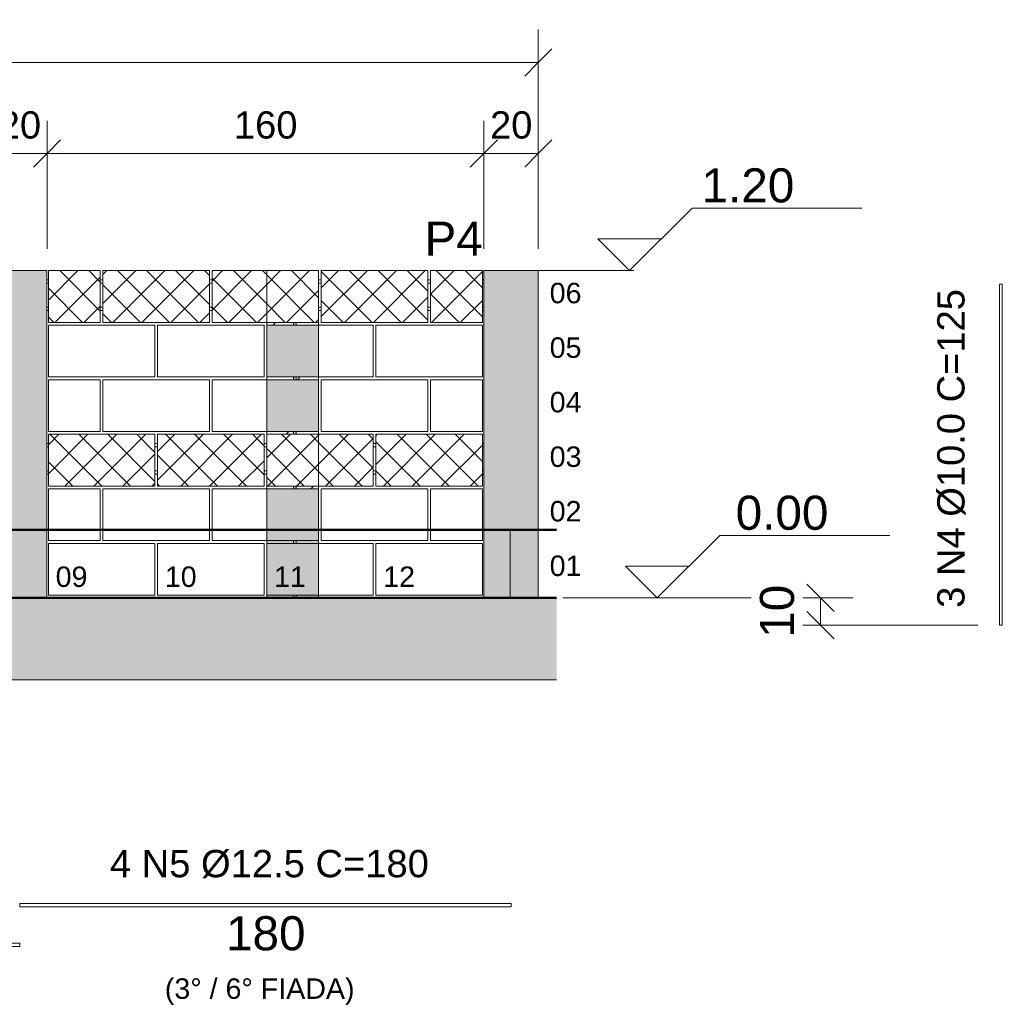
# Model space of a CAD drawing. Header units: centimetres. Extents: x -130 to 7200, y -149 to 786.
# Tile 3 of 10: x 374 to 734, y -149 to 212. Entities that reach past the tile are written whole.
import ezdxf

# ---------------------------------------------------------------- set-up
doc = ezdxf.new("R2010")
doc.units = ezdxf.units.CM
doc.linetypes.add('Projeção', pattern=[0.396875, 0.238125, -0.15875])
for name, color, linetype, lineweight in [('A-ANNO-DIMS', 7, 'Continuous', 9), ('A-ANNO-DIMS-50', 7, 'Continuous', 9), ('A-DETL-GENF', 7, 'Continuous', 18), ('A-DETL-THIN', 7, 'Continuous', 18), ('A-FLOR', 7, 'Continuous', 18), ('A-FLOR-OVHD', 7, 'Projeção', 18), ('A-GENM', 7, 'Continuous', 18), ('G-ANNO-DIMS', 7, 'Continuous', 9), ('G-ANNO-TEXT', 7, 'Continuous', 9), ('S-BEAM', 7, 'Continuous', 18), ('S-COLS', 7, 'Continuous', 18), ('S-COLS-IDEN', 7, 'Continuous', 9), ('S-RBAR', 7, 'Continuous', 18), ('S-RBAR-IDEN', 7, 'Continuous', 9), ('S-RBAR-SYMB', 7, 'Continuous', 9)]:
    doc.layers.add(name, color=color, linetype=linetype, lineweight=lineweight)
doc.styles.add('Arial', font='arial.ttf', dxfattribs={"height": 12.5})
doc.styles.add('Arial_1', font='arial.ttf', dxfattribs={"height": 10})
doc.styles.add('Arial_B_1', font='arial.ttf', dxfattribs={"height": 7.5})
doc.dimstyles.new('0-Dss_Azul-2_0mm__Det__', dxfattribs={"dimscale": 30.48, "dimtxt": 10.202594, "dimasz": 0.328084, "dimexe": 0.393701, "dimexo": 0.262467, "dimgap": 0.082021, "dimtad": 1, "dimrnd": 0.01, "dimdsep": 46, "dimtxsty": 'Arial_1', "dimblk1": 'OBLIQUE', "dimblk2": 'OBLIQUE', "dimsah": 1, "dimcen": 0.09, "dimazin": 0, "dimtfac": 1, "dimtdec": 4, "dimtix": 1, "dimtmove": 0, "dimatfit": 3, "dimfxl": 1, "dimtvp": 1, "dimtolj": 1, "dimtzin": 0, "dimarcsym": 2})
doc.dimstyles.new('0-Dss_Azul-2_5mm__Det__', dxfattribs={"dimscale": 30.48, "dimtxt": 12.753242, "dimasz": 0.328084, "dimexe": 0.393701, "dimexo": 0.262467, "dimgap": 0.19685, "dimtad": 1, "dimdec": 0, "dimzin": 0, "dimdsep": 46, "dimtxsty": 'Arial', "dimblk1": 'OBLIQUE', "dimblk2": 'OBLIQUE', "dimsah": 1, "dimcen": 0.09, "dimazin": 0, "dimtfac": 1, "dimtdec": 4, "dimtix": 1, "dimtmove": 0, "dimatfit": 3, "dimfxl": 1, "dimtvp": 1, "dimtfill": 1, "dimtolj": 1, "dimtzin": 0, "dimarcsym": 2})
pattern_1 = [(45, (0, 0), (-5.3033, 5.3033), []), (135, (0, 0), (-5.3033, -5.3033), [])]

# ---------------------------------------------------------------- blocks, each defined once
blk = doc.blocks.new('Bloco de Concreto - Inteiro - Família 20 x 40 - Classe A-563312-PAREDE 01')
at = {"layer": 'A-GENM', "color": 250, "true_color": 0x272727}
for p, q in [((24.96, 20), (63.96, 20)), ((24.96, 1), (24.96, 20)), ((63.96, 1), (63.96, 20)), ((63.96, 1), (24.96, 1))]:
    blk.add_line(p, q, dxfattribs=at)
blk = doc.blocks.new('Bloco de Concreto - Inteiro - Família 20 x 40 - Classe A-V2-PAREDE 01')
at = {"layer": 'A-GENM', "true_color": 0xffdaff}
blk.add_hatch(color=7, dxfattribs=at).paths.add_polyline_path([(123.8, 1), (123.96, 1), (123.96, 20), (104.96, 20), (104.96, 1)])
at = {"layer": 'A-GENM', "color": 219, "true_color": 0x482148}
for p, q in [((104.96, 20), (123.96, 20)), ((104.96, 1), (104.96, 20)), ((123.96, 1), (104.96, 1))]:
    blk.add_line(p, q, dxfattribs=at)
at = {"layer": 'A-GENM', "color": 250, "true_color": 0x272727}
for p, q in [((123.96, 20), (143.96, 20)), ((143.96, 1), (143.96, 20)), ((143.96, 1), (123.96, 1))]:
    blk.add_line(p, q, dxfattribs=at)
blk = doc.blocks.new('Bloco de Concreto - Meio - Família 20 x 40 - Classe A-561403-PAREDE 01')
at = {"layer": 'A-GENM'}
for p, q in [((24.96, 40), (43.96, 40)), ((24.96, 40), (24.96, 25)), ((43.96, 25), (43.96, 40))]:
    blk.add_line(p, q, dxfattribs=at)
at = {"layer": 'A-GENM', "color": 250, "true_color": 0x272727}
for p, q in [((24.96, 25), (24.96, 21)), ((43.96, 21), (43.96, 25)), ((43.96, 21), (24.96, 21))]:
    blk.add_line(p, q, dxfattribs=at)
blk = doc.blocks.new('Bloco de Concreto - Inteiro - Família 20 x 40 - Classe A-V3-PAREDE 01')
at = {"layer": 'A-GENM'}
for p, q in [((44.96, 40), (83.96, 40)), ((44.96, 25), (44.96, 40)), ((83.96, 25), (83.96, 40))]:
    blk.add_line(p, q, dxfattribs=at)
at = {"layer": 'A-GENM', "color": 250, "true_color": 0x272727}
for p, q in [((44.96, 21), (44.96, 25)), ((83.96, 21), (83.96, 25)), ((83.96, 21), (44.96, 21))]:
    blk.add_line(p, q, dxfattribs=at)
blk = doc.blocks.new('Bloco de Concreto - Inteiro - Família 20 x 40 - Classe A-V4-PAREDE 01')
at = {"layer": 'A-GENM', "true_color": 0xffd8ff}
blk.add_hatch(color=7, dxfattribs=at).paths.add_polyline_path([(104.96, 25), (123.96, 25), (123.96, 40), (104.96, 40), (104.96, 27.55)])
at = {"layer": 'A-GENM', "true_color": 0xffdaff}
blk.add_hatch(color=7, dxfattribs=at).paths.add_polyline_path([(120.63, 21), (123.96, 21), (123.96, 25), (104.96, 25), (104.96, 21)])
at = {"layer": 'A-GENM'}
for p, q in [((84.96, 40), (104.96, 40)), ((84.96, 25), (84.96, 40))]:
    blk.add_line(p, q, dxfattribs=at)
at = {"layer": 'A-GENM', "color": 198, "true_color": 0x270027}
for p in [(104.96, 40), (123.96, 25)]:
    blk.add_line(p, (123.96, 40), dxfattribs=at)
at = {"layer": 'A-GENM', "color": 250, "true_color": 0x272727}
for p, q in [((84.96, 21), (84.96, 25)), ((104.96, 21), (84.96, 21))]:
    blk.add_line(p, q, dxfattribs=at)
at = {"layer": 'A-GENM', "color": 219, "true_color": 0x482148}
for q in [(123.96, 25), (104.96, 21)]:
    blk.add_line((123.96, 21), q, dxfattribs=at)
blk = doc.blocks.new('Bloco de Concreto - Canaleta Inteira - Família 20 x 40 - Classe A-V29-PAREDE 01')
at = {"layer": 'A-GENM'}
h = blk.add_hatch(dxfattribs=at)
h.set_pattern_fill('FP_1', color=256, style=0, pattern_type=2)
h.set_pattern_definition(pattern_1)
h.paths.add_polyline_path([(391.73, 41), (423.96, 41), (423.96, 60), (384.96, 60), (384.96, 41)])
for p, q in [((384.96, 60), (423.96, 60)), ((384.96, 41), (384.96, 60)), ((423.96, 41), (423.96, 60)), ((384.96, 41), (423.96, 41))]:
    blk.add_line(p, q, dxfattribs=at)
blk = doc.blocks.new('Bloco de Concreto - Canaleta Inteira - Família 20 x 40 - Classe A-V30-PAREDE 01')
at = {"layer": 'A-GENM'}
h = blk.add_hatch(dxfattribs=at)
h.set_pattern_fill('FP_1', color=256, style=0, pattern_type=2)
h.set_pattern_definition(pattern_1)
h.paths.add_polyline_path([(463.49, 41), (463.96, 41), (463.96, 60), (424.96, 60), (424.96, 41), (427.61, 41)])
for p, q in [((424.96, 60), (463.96, 60)), ((424.96, 41), (424.96, 60)), ((463.96, 41), (463.96, 60)), ((424.96, 41), (463.96, 41))]:
    blk.add_line(p, q, dxfattribs=at)
blk = doc.blocks.new('Bloco de Concreto - Canaleta Inteira - Família 20 x 40 - Classe A-V31-PAREDE 01')
at = {"layer": 'A-GENM'}
h = blk.add_hatch(dxfattribs=at)
h.set_pattern_fill('FP_1', color=256, style=0, pattern_type=2)
h.set_pattern_definition(pattern_1)
h.paths.add_polyline_path([(477.46, 41), (483.96, 41), (483.96, 60), (464.96, 60), (464.96, 41)])
h = blk.add_hatch(dxfattribs=at)
h.set_pattern_fill('FP_1', color=256, style=0, pattern_type=2)
h.set_pattern_definition(pattern_1)
h.paths.add_polyline_path([(499.37, 41), (503.96, 41), (503.96, 60), (483.96, 60), (483.96, 41)])
at = {"layer": 'A-GENM', "color": 198, "true_color": 0x270027}
for p, q in [((464.96, 60), (483.96, 60)), ((464.96, 41), (464.96, 60)), ((464.96, 41), (483.96, 41))]:
    blk.add_line(p, q, dxfattribs=at)
at = {"layer": 'A-GENM'}
for p, q in [((483.96, 60), (503.96, 60)), ((503.96, 41), (503.96, 60)), ((483.96, 41), (503.96, 41))]:
    blk.add_line(p, q, dxfattribs=at)
blk = doc.blocks.new('Bloco de Concreto - Canaleta Inteira - Família 20 x 40 - Classe A-V32-PAREDE 01')
at = {"layer": 'A-GENM'}
h = blk.add_hatch(dxfattribs=at)
h.set_pattern_fill('FP_2', color=256, style=0, pattern_type=2)
h.set_pattern_definition(pattern_1)
h.paths.add_polyline_path([(504.96, 41), (543.96, 41), (543.96, 60), (504.96, 60)])
for p, q in [((504.96, 60), (543.96, 60)), ((504.96, 41), (504.96, 60)), ((543.96, 41), (543.96, 60)), ((504.96, 41), (543.96, 41))]:
    blk.add_line(p, q, dxfattribs=at)
blk = doc.blocks.new('Bloco de Concreto - Meio - Família 20 x 40 - Classe A-V8-PAREDE 01')
at = {"layer": 'A-GENM'}
for p, q in [((24.96, 80), (43.96, 80)), ((24.96, 80), (24.96, 61)), ((43.96, 61), (43.96, 80)), ((43.96, 61), (24.96, 61))]:
    blk.add_line(p, q, dxfattribs=at)
blk = doc.blocks.new('Bloco de Concreto - Inteiro - Família 20 x 40 - Classe A-V9-PAREDE 01')
at = {"layer": 'A-GENM'}
for p, q in [((44.96, 80), (83.96, 80)), ((44.96, 61), (44.96, 80)), ((83.96, 61), (83.96, 80)), ((83.96, 61), (44.96, 61))]:
    blk.add_line(p, q, dxfattribs=at)
blk = doc.blocks.new('Bloco de Concreto - Inteiro - Família 20 x 40 - Classe A-V10-PAREDE 01')
at = {"layer": 'A-GENM', "true_color": 0xffd8ff}
blk.add_hatch(color=7, dxfattribs=at).paths.add_polyline_path([(114.3, 61), (123.96, 61), (123.96, 80), (104.96, 80), (104.96, 61)])
at = {"layer": 'A-GENM'}
for p, q in [((84.96, 80), (104.96, 80)), ((84.96, 61), (84.96, 80)), ((104.96, 61), (84.96, 61))]:
    blk.add_line(p, q, dxfattribs=at)
at = {"layer": 'A-GENM', "color": 198, "true_color": 0x270027}
for p, q in [((104.96, 80), (123.96, 80)), ((123.96, 61), (123.96, 80)), ((123.96, 61), (104.96, 61))]:
    blk.add_line(p, q, dxfattribs=at)
blk = doc.blocks.new('Bloco de Concreto - Inteiro - Família 20 x 40 - Classe A-V11-PAREDE 01')
at = {"layer": 'A-GENM', "true_color": 0xffd8ff}
blk.add_hatch(color=7, dxfattribs=at).paths.add_polyline_path([(104.96, 81), (123.96, 81), (123.96, 100), (104.96, 100), (104.96, 85.08)])
at = {"layer": 'A-GENM', "color": 198, "true_color": 0x270027}
for p, q in [((104.96, 100), (123.96, 100)), ((104.96, 81), (104.96, 100)), ((123.96, 81), (104.96, 81))]:
    blk.add_line(p, q, dxfattribs=at)
at = {"layer": 'A-GENM'}
for p, q in [((123.96, 100), (143.96, 100)), ((143.96, 81), (143.96, 100)), ((143.96, 81), (123.96, 81))]:
    blk.add_line(p, q, dxfattribs=at)
blk = doc.blocks.new('Bloco de Concreto - Meia Canaleta - Família 20 x 40 - Classe A-V33-PAREDE 01')
at = {"layer": 'A-GENM'}
h = blk.add_hatch(dxfattribs=at)
h.set_pattern_fill('FP_1', color=256, style=0, pattern_type=2)
h.set_pattern_definition(pattern_1)
h.paths.add_polyline_path([(403.96, 101), (403.96, 120), (384.96, 120), (384.96, 101), (391.73, 101)])
for p, q in [((384.96, 101), (384.96, 120)), ((403.96, 120), (384.96, 120)), ((403.96, 120), (403.96, 101)), ((384.96, 101), (403.96, 101))]:
    blk.add_line(p, q, dxfattribs=at)
blk = doc.blocks.new('Bloco de Concreto - Meia Canaleta - Família 20 x 40 - Classe A-V34-PAREDE 01')
at = {"layer": 'A-GENM'}
h = blk.add_hatch(dxfattribs=at)
h.set_pattern_fill('FP_1', color=256, style=0, pattern_type=2)
h.set_pattern_definition(pattern_1)
h.paths.add_polyline_path([(543.96, 101), (543.96, 120), (524.96, 120), (524.96, 101), (535.25, 101)])
for p, q in [((524.96, 101), (524.96, 120)), ((543.96, 120), (524.96, 120)), ((543.96, 120), (543.96, 101)), ((524.96, 101), (543.96, 101))]:
    blk.add_line(p, q, dxfattribs=at)
blk = doc.blocks.new('Bloco de Concreto - Canaleta Inteira - Família 20 x 40 - Classe A-V35-PAREDE 01')
at = {"layer": 'A-GENM'}
h = blk.add_hatch(dxfattribs=at)
h.set_pattern_fill('FP_1', color=256, style=0, pattern_type=2)
h.set_pattern_definition(pattern_1)
h.paths.add_polyline_path([(427.61, 101), (443.96, 101), (443.96, 120), (404.96, 120), (404.96, 101)])
for p, q in [((404.96, 120), (443.96, 120)), ((404.96, 101), (404.96, 120)), ((443.96, 101), (443.96, 120)), ((404.96, 101), (443.96, 101))]:
    blk.add_line(p, q, dxfattribs=at)
blk = doc.blocks.new('Bloco de Concreto - Canaleta Inteira - Família 20 x 40 - Classe A-V36-PAREDE 01')
at = {"layer": 'A-GENM'}
h = blk.add_hatch(dxfattribs=at)
h.set_pattern_fill('FP_1', color=256, style=0, pattern_type=2)
h.set_pattern_definition(pattern_1)
h.paths.add_polyline_path([(444.96, 101), (464.96, 101), (464.96, 120), (444.96, 120)])
h = blk.add_hatch(dxfattribs=at)
h.set_pattern_fill('FP_1', color=256, style=0, pattern_type=2)
h.set_pattern_definition(pattern_1)
h.paths.add_polyline_path([(464.96, 101), (483.96, 101), (483.96, 120), (464.96, 120)])
for p, q in [((444.96, 120), (464.96, 120)), ((444.96, 101), (444.96, 120)), ((444.96, 101), (464.96, 101))]:
    blk.add_line(p, q, dxfattribs=at)
at = {"layer": 'A-GENM', "color": 198, "true_color": 0x270027}
for p, q in [((464.96, 120), (483.96, 120)), ((483.96, 101), (483.96, 120)), ((464.96, 101), (483.96, 101))]:
    blk.add_line(p, q, dxfattribs=at)
blk = doc.blocks.new('Bloco de Concreto - Canaleta Inteira - Família 20 x 40 - Classe A-V37-PAREDE 01')
at = {"layer": 'A-GENM'}
h = blk.add_hatch(dxfattribs=at)
h.set_pattern_fill('FP_2', color=256, style=0, pattern_type=2)
h.set_pattern_definition(pattern_1)
h.paths.add_polyline_path([(499.37, 101), (523.96, 101), (523.96, 120), (484.96, 120), (484.96, 101)])
for p, q in [((484.96, 120), (523.96, 120)), ((484.96, 101), (484.96, 120)), ((523.96, 101), (523.96, 120)), ((484.96, 101), (523.96, 101))]:
    blk.add_line(p, q, dxfattribs=at)
blk = doc.blocks.new('Elevações de ponto - Elevação de spot 2 - Cabeça do nível-169080-PAREDE 01')
at = {"layer": 'G-ANNO-DIMS'}
for p, q in [((597.84, 120), (620.77, 142.93)), ((620.77, 142.93), (683.03, 142.93)), ((586.21, 131.63), (609.48, 131.63)), ((597.84, 120), (586.21, 131.63))]:
    blk.add_line(p, q, dxfattribs=at)
blk = doc.blocks.new('DIMBLOCK7-PAREDE 01')
at = {"layer": 'A-ANNO-DIMS-50', "color": 5, "true_color": 0x0000ff}
for p, q in [((364.46, 162.92), (364.46, 174.92)), ((384.46, 162.92), (384.46, 174.92)), ((364.46, 162.92), (384.46, 162.92)), ((364.46, 162.92), (364.46, 128)), ((384.46, 162.92), (384.46, 128))]:
    blk.add_line(p, q, dxfattribs=at)
at = {"layer": 'A-ANNO-DIMS-50', "color": 5, "lineweight": 35, "true_color": 0x0000ff}
for p, q in [((364.46, 162.92), (369.46, 167.92)), ((384.46, 162.92), (389.46, 167.92)), ((364.46, 162.92), (359.46, 157.92)), ((384.46, 162.92), (379.46, 157.92))]:
    blk.add_line(p, q, dxfattribs=at)
at = {"layer": 'A-ANNO-DIMS-50', "color": 0, "insert": (366.76, 178.4), "char_height": 10, "width": 18.4588, "attachment_point": 1, "line_spacing_factor": 0.941778, "style": 'Arial_1'}
blk.add_mtext('20', dxfattribs=at)
blk = doc.blocks.new('_Oblique')
at = {"color": 0, "linetype": 'ByBlock', "lineweight": -2}
blk.add_line((-0.5, -0.5), (0.5, 0.5), dxfattribs=at)
blk = doc.blocks.new('DIMBLOCK8-PAREDE 01')
at = {"layer": 'A-ANNO-DIMS-50', "color": 5, "true_color": 0x0000ff}
for p, q in [((384.46, 162.92), (384.46, 174.92)), ((544.46, 162.92), (544.46, 174.92)), ((384.46, 162.92), (544.46, 162.92)), ((384.46, 162.92), (384.46, 128)), ((544.46, 162.92), (544.46, 128))]:
    blk.add_line(p, q, dxfattribs=at)
at = {"layer": 'A-ANNO-DIMS-50', "color": 5, "lineweight": 35, "true_color": 0x0000ff}
for p, q in [((384.46, 162.92), (389.46, 167.92)), ((544.46, 162.92), (549.46, 167.92)), ((384.46, 162.92), (379.46, 157.92)), ((544.46, 162.92), (539.46, 157.92))]:
    blk.add_line(p, q, dxfattribs=at)
at = {"layer": 'A-ANNO-DIMS-50', "color": 0, "insert": (452.92, 178.4), "char_height": 10, "width": 27.6883, "attachment_point": 1, "line_spacing_factor": 0.941778, "style": 'Arial_1'}
blk.add_mtext('160', dxfattribs=at)
blk = doc.blocks.new('DIMBLOCK9-PAREDE 01')
at = {"layer": 'A-ANNO-DIMS-50', "color": 5, "true_color": 0x0000ff}
for p, q in [((544.46, 162.92), (544.46, 174.92)), ((564.46, 162.92), (564.46, 174.92)), ((544.46, 162.92), (564.46, 162.92)), ((544.46, 162.92), (544.46, 128)), ((564.46, 162.92), (564.46, 128))]:
    blk.add_line(p, q, dxfattribs=at)
at = {"layer": 'A-ANNO-DIMS-50', "color": 5, "lineweight": 35, "true_color": 0x0000ff}
for p, q in [((544.46, 162.92), (549.46, 167.92)), ((564.46, 162.92), (569.46, 167.92)), ((544.46, 162.92), (539.46, 157.92)), ((564.46, 162.92), (559.46, 157.92))]:
    blk.add_line(p, q, dxfattribs=at)
at = {"layer": 'A-ANNO-DIMS-50', "color": 0, "insert": (546.76, 178.4), "char_height": 10, "width": 18.4588, "attachment_point": 1, "line_spacing_factor": 0.941778, "style": 'Arial_1'}
blk.add_mtext('20', dxfattribs=at)
blk = doc.blocks.new('DIMBLOCK10-PAREDE 01')
at = {"layer": 'A-ANNO-DIMS-50', "color": 5, "true_color": 0x0000ff}
for p, q in [((4.46, 196.33), (4.46, 208.33)), ((564.46, 196.33), (564.46, 208.33)), ((4.46, 196.33), (564.46, 196.33)), ((4.46, 196.33), (4.46, 128)), ((564.46, 196.33), (564.46, 128))]:
    blk.add_line(p, q, dxfattribs=at)
at = {"layer": 'A-ANNO-DIMS-50', "color": 5, "lineweight": 35, "true_color": 0x0000ff}
for p, q in [((4.46, 196.33), (9.46, 201.33)), ((564.46, 196.33), (569.46, 201.33)), ((4.46, 196.33), (-0.54, 191.33)), ((564.46, 196.33), (559.46, 191.33))]:
    blk.add_line(p, q, dxfattribs=at)
at = {"layer": 'A-ANNO-DIMS-50', "color": 0, "insert": (272.92, 211.81), "char_height": 10, "width": 27.6883, "attachment_point": 1, "line_spacing_factor": 0.941778, "style": 'Arial_1'}
blk.add_mtext('560', dxfattribs=at)
blk = doc.blocks.new('DIMBLOCK11-PAREDE 01')
at = {"layer": 'A-ANNO-DIMS-50', "color": 5, "lineweight": 35, "true_color": 0x0000ff}
for p, q in [((667.86, 0), (662.86, 5)), ((667.86, 0), (672.86, -5)), ((667.86, -10), (662.86, -5)), ((667.86, -10), (672.86, -15))]:
    blk.add_line(p, q, dxfattribs=at)
at = {"layer": 'A-ANNO-DIMS-50', "color": 5, "true_color": 0x0000ff}
for p, q in [((667.86, 0), (579.04, 0)), ((667.86, 0), (667.86, -10)), ((667.86, 0), (679.86, 0)), ((667.86, -10), (655.86, -10)), ((667.86, -10), (725.45, -10))]:
    blk.add_line(p, q, dxfattribs=at)
at = {"layer": 'A-ANNO-DIMS-50', "color": 0, "insert": (645.64, -14.61), "char_height": 12.5, "width": 23.0736, "attachment_point": 1, "rotation": 90, "line_spacing_factor": 0.941778, "style": 'Arial', "bg_fill": 3, "box_fill_scale": 1.25, "bg_fill_color": 256, "bg_fill_true_color": 13158600, "bg_fill_transparency": 0}
blk.add_mtext('10', dxfattribs=at)

msp = doc.modelspace()

# ---------------------------------------------------------------- hatches: boundary and pattern name
at = {"layer": 'A-DETL-GENF'}
h = msp.add_hatch(dxfattribs=at)
h.set_pattern_fill('FP_3', color=256, style=0, pattern_type=2)
h.set_pattern_definition([(45, (0, 0), (-22.4506, 22.4506), []), (45, (7.937, 0), (0, 44.9013), []), (45, (-7.938, 0), (0, 44.9013), [])])
h.paths.add_polyline_path([(121.455, 40), (123.955, 40), (123.955, 41), (115.705, 41), (115.705, 40), (119.955, 40)])
h.paths.add_polyline_path([(297.622, 40), (303.955, 40), (303.955, 41), (295.705, 41), (295.705, 40)])
h.paths.add_polyline_path([(285.705, 40), (294.705, 40), (294.705, 41), (284.955, 41), (284.955, 40)])
h.paths.add_polyline_path([(105.705, 40), (114.705, 40), (114.705, 41), (104.955, 41), (104.955, 40)])
h.paths.add_polyline_path([(475.705, 40), (483.955, 40), (483.955, 41), (475.705, 41)])
h.paths.add_polyline_path([(474.705, 40), (474.705, 41), (464.955, 41), (464.955, 40), (467.205, 40)])
h.paths.add_polyline_path([(288.955, 60), (294.705, 60), (294.705, 61), (284.955, 61), (284.955, 60), (287.455, 60)])
h.paths.add_polyline_path([(303.955, 60), (303.955, 61), (295.705, 61), (295.705, 60), (303.205, 60)])
h.paths.add_polyline_path([(104.955, 60), (114.705, 60), (114.705, 61), (104.955, 61)])
h.paths.add_polyline_path([(123.955, 60), (123.955, 61), (115.705, 61), (115.705, 60), (123.205, 60)])
h.paths.add_polyline_path([(475.705, 60), (483.955, 60), (483.955, 61), (475.705, 61)])
h.paths.add_polyline_path([(474.455, 60), (474.705, 60), (474.705, 61), (464.955, 61), (464.955, 60), (468.955, 60)])
h.paths.add_polyline_path([(111.289, 80), (114.705, 80), (114.705, 81), (104.955, 81), (104.955, 80), (108.955, 80)])
h.paths.add_polyline_path([(303.205, 80), (303.955, 80), (303.955, 81), (295.705, 81), (295.705, 80), (301.705, 80)])
h.paths.add_polyline_path([(123.955, 80), (123.955, 81), (115.705, 81), (115.705, 80), (123.205, 80)])
h.paths.add_polyline_path([(294.705, 80), (294.705, 81), (284.955, 81), (284.955, 80), (291.289, 80)])
h.paths.add_polyline_path([(468.955, 80), (474.705, 80), (474.705, 81), (464.955, 81), (464.955, 80), (467.455, 80)])
h.paths.add_polyline_path([(475.705, 80), (483.955, 80), (483.955, 81), (475.705, 81)])
h.paths.add_polyline_path([(104.955, 100), (114.705, 100), (114.705, 101), (104.955, 101)])
h.paths.add_polyline_path([(468.122, 100), (474.705, 100), (474.705, 101), (464.955, 101), (464.955, 100), (467.455, 100)])
h.paths.add_polyline_path([(483.955, 100), (483.955, 101), (475.705, 101), (475.705, 100), (483.205, 100)])
h.paths.add_polyline_path([(115.705, 100), (123.955, 100), (123.955, 101), (115.705, 101)])
h.paths.add_polyline_path([(288.955, 100), (294.705, 100), (294.705, 101), (284.955, 101), (284.955, 100), (288.122, 100)])
h.paths.add_polyline_path([(303.955, 100), (303.955, 101), (295.705, 101), (295.705, 100), (303.205, 100)])
at = {"layer": 'A-FLOR', "true_color": 0xffdaff}
h = msp.add_hatch(color=7, dxfattribs=at)
h.paths.add_polyline_path([(475.705, 0), (483.955, 0), (483.955, 1), (475.705, 1)])
h.paths.add_polyline_path([(464.955, 0), (474.705, 0), (474.705, 1), (464.955, 1)])
h.paths.add_polyline_path([(284.955, 0), (294.705, 0), (294.705, 1), (284.955, 1)])
h.paths.add_polyline_path([(301.705, 0), (303.955, 0), (303.955, 1), (295.705, 1), (295.705, 0)])
h.paths.add_polyline_path([(104.955, 0), (114.705, 0), (114.705, 1), (104.955, 1)])
h.paths.add_polyline_path([(121.705, 0), (123.955, 0), (123.955, 1), (115.705, 1), (115.705, 0)])
h.paths.add_polyline_path([(115.705, 20), (123.955, 20), (123.955, 21), (115.705, 21)])
h.paths.add_polyline_path([(108.955, 20), (114.705, 20), (114.705, 21), (104.955, 21), (104.955, 20), (107.455, 20)])
h.paths.add_polyline_path([(301.455, 20), (303.955, 20), (303.955, 21), (295.705, 21), (295.705, 20), (300.789, 20)])
h.paths.add_polyline_path([(475.705, 20), (483.955, 20), (483.955, 21), (475.705, 21)])
h.paths.add_polyline_path([(474.705, 20), (474.705, 21), (464.955, 21), (464.955, 20), (468.955, 20)])
h.paths.add_polyline_path([(285.705, 20), (294.705, 20), (294.705, 21), (284.955, 21), (284.955, 20)])
at = {"layer": 'S-BEAM', "true_color": 0xf0f0f0}
for points in [[(427.608, -30), (544.455, -29.975), (544.455, 0), (384.455, 0), (384.455, -30)], [(571.132, -30), (571.132, 0), (564.455, 0), (564.455, -30)]]:
    msp.add_hatch(color=7, dxfattribs=at).paths.add_polyline_path(points)
at = {"layer": 'S-COLS', "true_color": 0xf0f0f0}
h = msp.add_hatch(color=7, dxfattribs=at)
h.paths.add_polyline_path([(384.455, -30), (384.455, 0), (364.455, 0), (364.455, -30)])
h.paths.add_polyline_path([(368.622, 25), (384.455, 25), (384.455, 120), (364.455, 120), (364.455, 25)])
h = msp.add_hatch(color=7, dxfattribs=at)
h.paths.add_polyline_path([(554.202, -30), (564.455, -29.975), (564.455, 0), (544.455, 0), (544.455, -30)])
h.paths.add_polyline_path([(553.191, 25), (564.455, 25), (564.455, 120), (544.455, 120), (544.455, 25), (548.622, 25)])
at = {"layer": 'S-COLS', "true_color": 0xf2f2f2}
for points in [[(364.455, 0), (384.455, 0), (384.455, 25), (364.455, 25)], [(544.455, 0), (564.455, 0), (564.455, 25), (544.455, 25)]]:
    msp.add_hatch(color=7, dxfattribs=at).paths.add_polyline_path(points)
at = {"layer": 'S-RBAR', "true_color": 0xffd8ff}
h = msp.add_hatch(color=7, dxfattribs=at)
h.paths.add_polyline_path([(474.705, 40), (475.705, 40), (475.705, 41), (474.705, 41)])
h.paths.add_polyline_path([(475.705, 60), (475.705, 61), (474.705, 61), (474.705, 60)])
h.paths.add_polyline_path([(474.705, 80), (475.705, 80), (475.705, 81), (474.705, 81)])
h.paths.add_polyline_path([(474.705, 100), (475.705, 100), (475.705, 101), (474.705, 101)])
at = {"layer": 'S-RBAR', "true_color": 0xffdaff}
h = msp.add_hatch(color=7, dxfattribs=at)
h.paths.add_polyline_path([(475.705, 0), (475.705, 1), (474.705, 1), (474.705, 0)])
h.paths.add_polyline_path([(474.705, 20), (475.705, 20), (475.705, 21), (474.705, 21)])

# ---------------------------------------------------------------- linework, layer by layer
at = {"layer": 'A-DETL-THIN'}
for p, q in [((483.955, 120), (464.955, 120)), ((464.955, 120), (464.955, 0)), ((483.955, 0), (483.955, 120)), ((464.955, 0), (483.955, 0))]:
    msp.add_line(p, q, dxfattribs=at)
at = {"layer": 'A-FLOR', "color": 253, "lineweight": 50, "true_color": 0xaaaaaa}
for p, q in [((571.132, 25), (-2.962, 25)), ((-2.962, 0), (571.132, 0))]:
    msp.add_line(p, q, dxfattribs=at)
at = {"layer": 'A-FLOR', "color": 9, "true_color": 0xb7b7b7}
msp.add_line((554.202, 25), (554.202, 0), dxfattribs=at)
at = {"layer": 'A-FLOR-OVHD'}
msp.add_line((571.132, 25), (-2.962, 25), dxfattribs=at)
at = {"layer": 'G-ANNO-DIMS', "lineweight": 18}
for p, q in [((557.194, 120), (599.496, 120)), ((599.496, 120), (597.841, 120)), ((573.455, 0), (608.024, 0))]:
    msp.add_line(p, q, dxfattribs=at)
at = {"layer": 'S-BEAM', "color": 250, "true_color": 0x272727}
for p, q in [((384.455, 0), (464.955, 0)), ((483.955, 0), (544.455, 0)), ((564.455, 0), (571.132, 0))]:
    msp.add_line(p, q, dxfattribs=at)
at = {"layer": 'S-BEAM', "color": 219, "true_color": 0x482148}
msp.add_line((464.955, 0), (483.955, 0), dxfattribs=at)
at = {"layer": 'S-BEAM'}
for p, q in [((384.455, -30), (544.455, -30)), ((564.455, -30), (571.132, -30))]:
    msp.add_line(p, q, dxfattribs=at)
at = {"layer": 'S-COLS'}
for p, q in [((384.455, 120), (364.455, 120)), ((384.455, 120), (384.455, 25)), ((544.455, 120), (544.455, 25)), ((564.455, 120), (544.455, 120)), ((564.455, 120), (564.455, 25)), ((384.455, -30), (364.455, -30)), ((554.202, -30), (544.455, -30)), ((564.455, -30), (554.202, -30))]:
    msp.add_line(p, q, dxfattribs=at)
at = {"layer": 'S-COLS', "color": 250, "true_color": 0x272727}
for p, q in [((384.455, 25), (384.455, 0)), ((544.455, 25), (544.455, 0)), ((564.455, 25), (564.455, 0))]:
    msp.add_line(p, q, dxfattribs=at)
at = {"layer": 'S-RBAR'}
for p, q in [((384.955, 116.625), (384.455, 116.625)), ((404.955, 116.625), (403.955, 116.625)), ((444.955, 116.625), (443.955, 116.625)), ((484.955, 116.625), (483.955, 116.625)), ((524.955, 116.625), (523.955, 116.625)), ((544.455, 116.625), (543.955, 116.625)), ((384.955, 115.375), (384.455, 115.375)), ((404.955, 115.375), (403.955, 115.375)), ((444.955, 115.375), (443.955, 115.375)), ((484.955, 115.375), (483.955, 115.375)), ((524.955, 115.375), (523.955, 115.375)), ((544.455, 115.375), (543.955, 115.375)), ((384.955, 106.625), (384.455, 106.625)), ((384.955, 105.375), (384.455, 105.375)), ((404.955, 106.625), (403.955, 106.625)), ((404.955, 105.375), (403.955, 105.375)), ((444.955, 106.625), (443.955, 106.625)), ((444.955, 105.375), (443.955, 105.375)), ((484.955, 106.625), (483.955, 106.625)), ((484.955, 105.375), (483.955, 105.375)), ((524.955, 106.625), (523.955, 106.625)), ((524.955, 105.375), (523.955, 105.375)), ((544.455, 106.625), (543.955, 106.625)), ((544.455, 105.375), (543.955, 105.375)), ((384.955, 56.625), (384.455, 56.625)), ((384.955, 55.375), (384.455, 55.375)), ((424.955, 56.625), (423.955, 56.625)), ((424.955, 55.375), (423.955, 55.375)), ((464.955, 56.625), (463.955, 56.625)), ((464.955, 55.375), (463.955, 55.375)), ((504.955, 56.625), (503.955, 56.625)), ((504.955, 55.375), (503.955, 55.375)), ((544.455, 56.625), (543.955, 56.625)), ((544.455, 55.375), (543.955, 55.375)), ((384.955, 46.625), (384.455, 46.625)), ((384.955, 45.375), (384.455, 45.375)), ((424.955, 46.625), (423.955, 46.625)), ((424.955, 45.375), (423.955, 45.375)), ((464.955, 46.625), (463.955, 46.625)), ((464.955, 45.375), (463.955, 45.375)), ((504.955, 46.625), (503.955, 46.625)), ((504.955, 45.375), (503.955, 45.375)), ((544.455, 46.625), (543.955, 46.625)), ((544.455, 45.375), (543.955, 45.375))]:
    msp.add_line(p, q, dxfattribs=at)
at = {"layer": 'S-RBAR', "color": 198, "true_color": 0x270027}
for p, q in [((474.705, 100), (474.705, 101)), ((475.705, 100), (475.705, 101)), ((474.705, 80), (474.705, 81)), ((475.705, 80), (475.705, 81)), ((474.705, 60), (474.705, 61)), ((475.705, 60), (475.705, 61)), ((474.705, 40), (474.705, 41)), ((475.705, 40), (475.705, 41))]:
    msp.add_line(p, q, dxfattribs=at)
at = {"layer": 'S-RBAR', "color": 219, "true_color": 0x482148}
for p, q in [((474.705, 20), (474.705, 21)), ((475.705, 20), (475.705, 21)), ((474.705, 0), (474.705, 1)), ((475.705, 0), (475.705, 1))]:
    msp.add_line(p, q, dxfattribs=at)
at = {"layer": 'S-RBAR-SYMB'}
for p, q in [((733.447, 115), (733.447, -10)), ((733.447, 115), (734.447, 115)), ((734.447, 115), (734.447, -10)), ((733.447, -10), (734.447, -10)), ((554.455, -112.046), (374.455, -112.046)), ((374.455, -112.046), (374.455, -113.296)), ((554.455, -113.296), (374.455, -113.296)), ((554.455, -112.046), (554.455, -113.296)), ((374.455, -126.517), (194.455, -126.517)), ((374.455, -127.767), (194.455, -127.767)), ((374.455, -126.517), (374.455, -127.767))]:
    msp.add_line(p, q, dxfattribs=at)

# ---------------------------------------------------------------- block references
at = {"layer": 'A-GENM'}
for name, p in [('Bloco de Concreto - Meia Canaleta - Família 20 x 40 - Classe A-V33-PAREDE 01', (0, 0)), ('Bloco de Concreto - Canaleta Inteira - Família 20 x 40 - Classe A-V35-PAREDE 01', (0, 0)), ('Bloco de Concreto - Canaleta Inteira - Família 20 x 40 - Classe A-V36-PAREDE 01', (0, 0)), ('Bloco de Concreto - Canaleta Inteira - Família 20 x 40 - Classe A-V37-PAREDE 01', (0, 0)), ('Bloco de Concreto - Meia Canaleta - Família 20 x 40 - Classe A-V34-PAREDE 01', (0, 0)), ('Bloco de Concreto - Inteiro - Família 20 x 40 - Classe A-V9-PAREDE 01', (340, 20)), ('Bloco de Concreto - Inteiro - Família 20 x 40 - Classe A-V9-PAREDE 01', (380, 20)), ('Bloco de Concreto - Inteiro - Família 20 x 40 - Classe A-V11-PAREDE 01', (360, 0)), ('Bloco de Concreto - Inteiro - Família 20 x 40 - Classe A-V9-PAREDE 01', (460, 20)), ('Bloco de Concreto - Meio - Família 20 x 40 - Classe A-V8-PAREDE 01', (360, 0)), ('Bloco de Concreto - Inteiro - Família 20 x 40 - Classe A-V9-PAREDE 01', (360, 0)), ('Bloco de Concreto - Inteiro - Família 20 x 40 - Classe A-V9-PAREDE 01', (440, 0)), ('Bloco de Concreto - Meio - Família 20 x 40 - Classe A-V8-PAREDE 01', (500, 0)), ('Bloco de Concreto - Canaleta Inteira - Família 20 x 40 - Classe A-V29-PAREDE 01', (0, 0)), ('Bloco de Concreto - Canaleta Inteira - Família 20 x 40 - Classe A-V30-PAREDE 01', (0, 0)), ('Bloco de Concreto - Canaleta Inteira - Família 20 x 40 - Classe A-V31-PAREDE 01', (0, 0)), ('Bloco de Concreto - Canaleta Inteira - Família 20 x 40 - Classe A-V32-PAREDE 01', (0, 0)), ('Bloco de Concreto - Meio - Família 20 x 40 - Classe A-561403-PAREDE 01', (360, 0)), ('Bloco de Concreto - Inteiro - Família 20 x 40 - Classe A-V3-PAREDE 01', (360, 0)), ('Bloco de Concreto - Inteiro - Família 20 x 40 - Classe A-V3-PAREDE 01', (440, 0)), ('Bloco de Concreto - Meio - Família 20 x 40 - Classe A-561403-PAREDE 01', (500, 0))]:
    msp.add_blockref(name, p, dxfattribs=at)
at = {"layer": 'A-GENM', "color": 198, "true_color": 0x270027}
for name in ['Bloco de Concreto - Inteiro - Família 20 x 40 - Classe A-V10-PAREDE 01', 'Bloco de Concreto - Inteiro - Família 20 x 40 - Classe A-V4-PAREDE 01']:
    msp.add_blockref(name, (360, 0), dxfattribs=at)
at = {"layer": 'A-GENM', "color": 250, "true_color": 0x272727}
for name, p in [('Bloco de Concreto - Inteiro - Família 20 x 40 - Classe A-563312-PAREDE 01', (360, 0)), ('Bloco de Concreto - Inteiro - Família 20 x 40 - Classe A-563312-PAREDE 01', (400, 0)), ('Bloco de Concreto - Inteiro - Família 20 x 40 - Classe A-V2-PAREDE 01', (360, 0)), ('Bloco de Concreto - Inteiro - Família 20 x 40 - Classe A-563312-PAREDE 01', (480, 0))]:
    msp.add_blockref(name, p, dxfattribs=at)
at = {"layer": 'G-ANNO-DIMS'}
for p in [(0, 0), (10.183, -120)]:
    msp.add_blockref('Elevações de ponto - Elevação de spot 2 - Cabeça do nível-169080-PAREDE 01', p, dxfattribs=at)

# ---------------------------------------------------------------- texts
at = {"layer": 'G-ANNO-DIMS', "lineweight": 18, "char_height": 12.5, "width": 40.70802, "attachment_point": 1, "line_spacing_factor": 0.941778, "style": 'Arial'}
for s, insert in [('1.20', (624.27, 157.498)), ('0.00', (636.761, 37.483))]:
    msp.add_mtext(s, dxfattribs=dict(at, insert=insert))
at = {"layer": 'G-ANNO-TEXT', "color": 1, "true_color": 0xff0000, "char_height": 7.5, "attachment_point": 1, "style": 'Arial_B_1'}
for s, insert, width in [('06', (568.627, 115.527), 14.43037), ('05', (568.627, 95.527), 14.43037), ('04', (568.627, 75.527), 14.43037), ('03', (568.627, 55.527), 14.43037), ('02', (568.627, 35.527), 14.43037), ('01', (568.627, 15.527), 14.43037), ('09', (387.627, 11.527), 14.43037), ('10', (427.627, 11.527), 14.43037), ('11', (467.627, 11.527), 14.43037), ('12', (507.627, 11.527), 14.43037), ('(3° / 6° FIADA)', (427.627, -139.482), 86.98309)]:
    msp.add_mtext(s, dxfattribs=dict(at, insert=insert, width=width))
at = {"layer": 'S-COLS-IDEN', "color": 5, "true_color": 0x0000ff, "insert": (522.763, 137.966), "char_height": 12.5, "width": 25.654, "attachment_point": 1, "style": 'Arial'}
msp.add_mtext('P4', dxfattribs=at)
at = {"layer": 'S-RBAR-IDEN', "insert": (710.606, -3.636), "char_height": 10, "width": 144.30375, "attachment_point": 1, "rotation": 90, "style": 'Arial_1'}
msp.add_mtext('3 N4 Ø10.0 C=125', dxfattribs=at)
at = {"layer": 'S-RBAR-IDEN', "insert": (407.494, -92.408), "char_height": 10, "width": 144.30375, "attachment_point": 1, "style": 'Arial_1'}
msp.add_mtext('4 N5 Ø12.5 C=180', dxfattribs=at)
at = {"layer": 'S-RBAR-SYMB', "color": 1, "true_color": 0xff0000, "insert": (450.034, -116.688), "char_height": 12.5, "width": 34.61034, "attachment_point": 1, "line_spacing_factor": 0.941778, "style": 'Arial'}
msp.add_mtext('180', dxfattribs=at)

# ---------------------------------------------------------------- dimensions: what is measured, and where the dimension line sits
at = {"layer": 'A-ANNO-DIMS', "color": 5, "true_color": 0x0000ff}
for base, p1, p2, override, picture, middle in [((564.455, 196.326), (4.455, 120), (564.455, 120), {"dimpost": '<>', "dimfxl": 560}, 'DIMBLOCK10-PAREDE 01', (284.455, 203.932)), ((384.455, 162.916), (364.455, 120), (384.455, 120), {"dimpost": '<>', "dimfxl": 20}, 'DIMBLOCK7-PAREDE 01', (374.455, 170.522)), ((544.455, 162.916), (384.455, 120), (544.455, 120), {"dimpost": '<>', "dimfxl": 160}, 'DIMBLOCK8-PAREDE 01', (464.455, 170.522)), ((564.455, 162.916), (544.455, 120), (564.455, 120), {"dimpost": '<>', "dimfxl": 20}, 'DIMBLOCK9-PAREDE 01', (554.455, 170.522))]:
    dim = msp.add_linear_dim(base=base, p1=p1, p2=p2, dimstyle='0-Dss_Azul-2_0mm__Det__', override=override, dxfattribs=at)
    dim.commit()
    dim.dimension.update_dxf_attribs({"geometry": picture, "text_midpoint": middle})

# ---------------------------------------------------------------- next in the draw order: dimensions: what is measured, and where the dimension line sits
dim = msp.add_linear_dim(base=(667.864, -10), p1=(596.629, 0), p2=(733.447, -10), angle=90, dimstyle='0-Dss_Azul-2_5mm__Det__', override={"dimpost": '<>', "dimfxl": 137.183164}, dxfattribs=at)
dim.commit()
dim.dimension.update_dxf_attribs({"geometry": 'DIMBLOCK11-PAREDE 01', "text_midpoint": (655.482, -5)})

doc.saveas('drawing.dxf')
